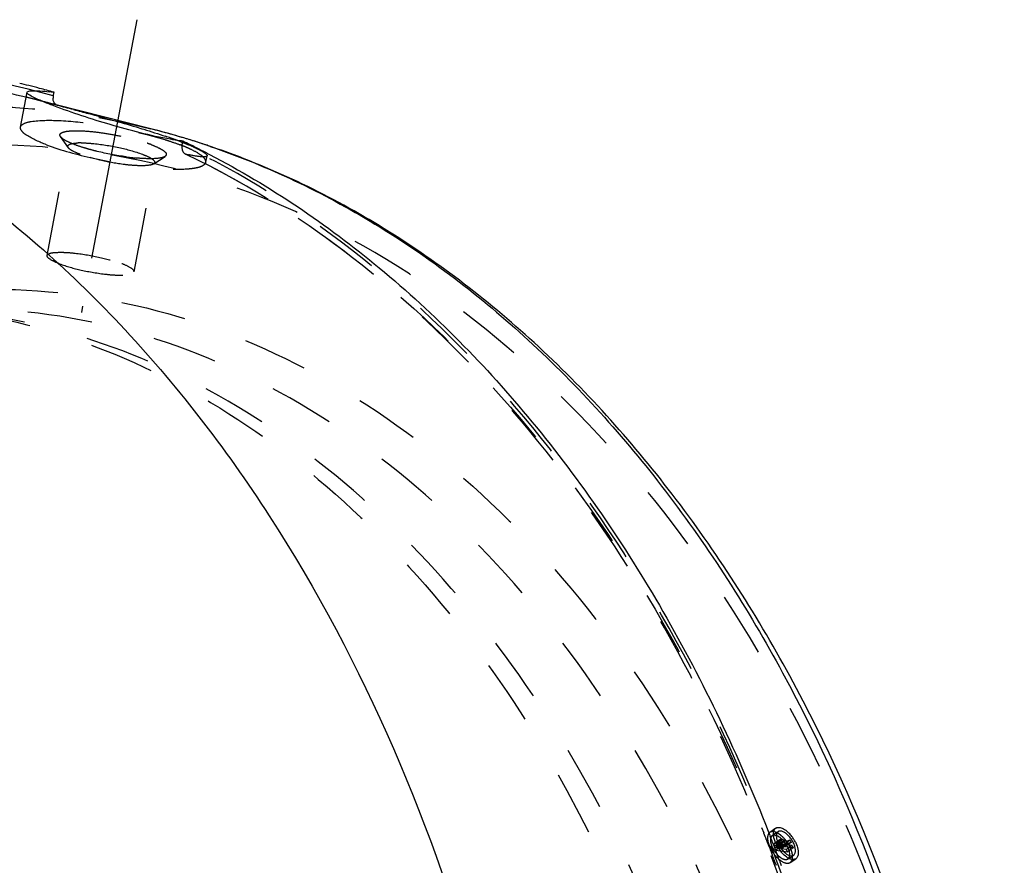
# Model space of a CAD drawing. Header units: millimetres. Extents: x 264 to 780, y 341 to 658.
# Tile 15 of 15: x 645 to 744, y 566 to 651. Entities that reach past the tile are written whole.
import ezdxf

# ---------------------------------------------------------------- set-up
doc = ezdxf.new("R2010")
doc.units = ezdxf.units.MM
doc.header["$LTSCALE"] = 65.185185
doc.linetypes.add('CENTER', pattern=[0.6, 0.375, -0.075, 0.075, -0.075])
doc.linetypes.add('HIDDEN', pattern=[0.2, 0.1, -0.1])
doc.layers.add('KONST.EL_MIT_GEO', color=7, linetype='CONTINUOUS')

msp = doc.modelspace()

# ---------------------------------------------------------------- linework, layer by layer
at = {"layer": 'KONST.EL_MIT_GEO', "color": 2, "linetype": 'CENTER'}
msp.add_line((656.397, 651.131), (650.813, 621.658), dxfattribs=at)
at = {"layer": 'KONST.EL_MIT_GEO', "color": 8, "linetype": 'HIDDEN'}
for p, q in [((644.679, 640.317), (645.344, 643.828)), ((648.425, 642.529), (646.25, 643.08)), ((649.506, 638.247), (648.717, 639.363)), ((660.966, 638.541), (661.035, 638.906)), ((647.371, 627.399), (649.458, 638.411)), ((656.116, 625.742), (658.202, 636.754)), ((658.097, 636.62), (659.239, 637.369)), ((663.347, 636.78), (663.472, 637.438)), ((720.753, 569.755), (720.145, 569.329)), ((720.917, 569.35), (720.779, 569.254)), ((719.699, 568.898), (719.762, 568.739)), ((720.614, 569.139), (720.39, 568.982)), ((721.192, 568.309), (720.609, 567.911)), ((721.216, 568.627), (720.627, 568.223)), ((721.169, 568.555), (720.709, 568.239)), ((721.216, 568.274), (720.809, 567.996)), ((721.135, 568.392), (720.876, 568.214)), ((721.597, 568.375), (720.977, 567.971)), ((722.298, 568.301), (721.712, 567.9)), ((720.096, 567.881), (720.15, 567.739)), ((720.15, 567.739), (720.239, 567.507)), ((720.239, 567.507), (720.29, 567.375)), ((720.29, 567.375), (720.403, 567.08)), ((720.876, 568.214), (720.709, 568.239)), ((721.337, 567.936), (720.759, 567.545)), ((720.759, 567.545), (721.928, 567.373)), ((721.257, 568.214), (720.776, 567.886)), ((720.826, 567.764), (720.776, 567.886)), ((720.809, 567.996), (720.977, 567.971)), ((721.33, 568.107), (720.826, 567.764)), ((721.16, 567.715), (720.826, 567.764)), ((721.775, 568.263), (721.11, 567.837)), ((721.11, 567.837), (721.16, 567.715)), ((721.179, 568.063), (721.126, 568.052)), ((721.536, 567.971), (721.16, 567.715)), ((721.28, 568.083), (721.179, 568.063)), ((721.277, 567.812), (721.712, 567.9)), ((721.327, 567.691), (721.277, 567.812)), ((721.502, 568.127), (721.28, 568.083)), ((721.687, 567.935), (721.327, 567.691)), ((721.828, 567.617), (721.327, 567.691)), ((721.609, 568.149), (721.502, 568.127)), ((721.712, 567.9), (721.65, 568.049)), ((721.783, 568.157), (721.742, 568.111)), ((722.126, 567.82), (721.828, 567.617)), ((721.928, 567.373), (721.872, 567.509)), ((722.505, 567.765), (721.928, 567.373)), ((720.679, 566.35), (720.802, 566.02)), ((721.981, 566.66), (722.067, 566.718)), ((722.215, 566.307), (722.775, 566.679))]:
    msp.add_line(p, q, dxfattribs=at)
at = {"layer": 'KONST.EL_MIT_GEO', "color": 7, "linetype": 'Continuous'}
for p, q in [((647.989, 643.458), (648.058, 643.824)), ((657.807, 640.153), (648.425, 642.529)), ((661.125, 639.234), (660.941, 639.289)), ((661.743, 638.565), (661.817, 638.528)), ((663.922, 638.338), (663.818, 638.373)), ((663.57, 637.647), (663.736, 637.561)), ((719.997, 569.457), (720.086, 569.23)), ((720.992, 569.402), (720.917, 569.35)), ((720.086, 569.23), (720.149, 569.068)), ((720.149, 569.068), (720.209, 568.915)), ((720.44, 568.317), (720.501, 568.157)), ((720.779, 569.254), (720.614, 569.139)), ((721.465, 568.619), (721.135, 568.392)), ((721.298, 568.644), (721.169, 568.555)), ((721.395, 568.396), (721.216, 568.274)), ((721.359, 568.284), (721.257, 568.214)), ((721.465, 568.619), (721.298, 568.644)), ((721.359, 568.284), (721.408, 568.16)), ((721.562, 568.371), (721.395, 568.396)), ((721.712, 568.454), (721.597, 568.375)), ((721.712, 568.454), (721.793, 568.471)), ((722.199, 568.554), (721.775, 568.263)), ((721.793, 568.471), (722.037, 568.521)), ((722.298, 568.301), (721.933, 568.225)), ((722.037, 568.521), (722.118, 568.537)), ((722.118, 568.537), (722.199, 568.554)), ((722.199, 568.554), (722.298, 568.301)), ((720.501, 568.157), (720.543, 568.049)), ((720.543, 568.049), (720.62, 567.847)), ((720.62, 567.847), (720.676, 567.7)), ((720.676, 567.7), (720.729, 567.562)), ((720.729, 567.562), (720.779, 567.428)), ((720.779, 567.428), (720.873, 567.181)), ((721.408, 568.16), (721.33, 568.107)), ((721.437, 567.922), (721.337, 567.936)), ((721.742, 568.111), (721.408, 568.16)), ((721.531, 567.908), (721.437, 567.922)), ((721.726, 567.879), (721.531, 567.908)), ((721.742, 568.111), (721.536, 567.971)), ((721.909, 568.086), (721.687, 567.935)), ((721.742, 568.111), (721.693, 568.235)), ((722.505, 567.765), (721.726, 567.879)), ((721.86, 568.21), (721.783, 568.157)), ((721.933, 568.225), (721.86, 568.21)), ((721.86, 568.21), (721.909, 568.086)), ((721.992, 568.074), (721.909, 568.086)), ((722.41, 568.012), (721.992, 568.074)), ((722.41, 568.012), (722.126, 567.82)), ((722.41, 568.012), (722.505, 567.765)), ((720.873, 567.181), (720.933, 567.02)), ((721.117, 566.529), (721.173, 566.377)), ((721.173, 566.377), (721.24, 566.198)), ((722.067, 566.718), (722.546, 567.038)), ((721.24, 566.198), (721.316, 565.992))]:
    msp.add_line(p, q, dxfattribs=at)
at = {"layer": 'KONST.EL_MIT_GEO', "color": 8, "linetype": 'HIDDEN'}
for centre, radius, start, end in [((627.44, 568.965), 76.464, 76.55088, 82.34574), ((627.145, 567.665), 77.798, 75.74265, 76.56232), ((627.07, 567.368), 78.104, 75.27517, 75.74287), ((627.002, 567.111), 78.37, 74.64807, 75.27508), ((626.946, 566.904), 78.584, 74.40466, 74.64824), ((650.782, 631.451), 7.283, 89.93354, 92.39059), ((653.189, 626.174), 13.229, 69.29201, 71.21454), ((644.616, 595.933), 45.876, 69.79983, 70.65058), ((647.349, 603.379), 37.944, 69.2531, 69.79048), ((653.879, 620.466), 19.337, 68.78729, 69.24864), ((654.845, 622.926), 16.694, 66.94627, 68.82294), ((654.158, 620.491), 19.525, 66.18125, 67.34249), ((658.53, 660.906), 23.798, 262.21663, 264.7727), ((666.166, 658.396), 21.348, 256.94941, 257.7113), ((557.594, 505.125), 174.199, 21.47476, 21.61135), ((556.916, 504.86), 174.926, 21.11703, 21.41862), ((719.805, 567.232), 2.321, 54.03892, 57.33078), ((719.64, 567.005), 2.602, 50.98704, 54.04885), ((719.494, 566.824), 2.834, 48.05775, 50.9936), ((719.296, 566.608), 3.127, 42.48408, 48.00637), ((719.005, 566.337), 3.524, 39.98479, 42.53496), ((718.793, 566.161), 3.8, 33.07322, 39.96851), ((722.887, 568.997), 2.737, 204.62879, 208.9036), ((723.049, 569.086), 2.921, 208.8992, 213.02077), ((578.097, 509.403), 154.055, 22.17333, 22.32042), ((682.348, 551.801), 42.529, 22.46067, 22.60623), ((681.279, 550.915), 43.854, 22.23413, 22.38678), ((719.898, 566.676), 2.579, 16.24088, 19.40439), ((555.532, 504.328), 176.409, 20.58373, 20.83724), ((722.738, 568.815), 2.51, 222.09764, 225.97435), ((722.538, 568.606), 2.22, 225.93382, 230.96133)]:
    msp.add_arc(centre, radius, start, end, dxfattribs=at)
at = {"layer": 'KONST.EL_MIT_GEO', "color": 7, "linetype": 'Continuous'}
for centre, radius, start, end in [((626.582, 568.418), 78.404, 76.02435, 76.71237), ((626.498, 568.083), 78.75, 75.20822, 76.02424), ((626.382, 567.644), 79.204, 74.11696, 75.20792), ((643.622, 607.702), 36.393, 82.99852, 83.7484), ((649.239, 643.214), 1.273, 174.13255, 179.09652), ((649.318, 643.206), 1.353, 169.2562, 174.1474), ((626.912, 566.783), 78.71, 74.14381, 74.40465), ((573.159, 347.968), 303.994, 75.35106, 75.66644), ((638.621, 564.418), 78.127, 75.41319, 75.78406), ((638.938, 565.682), 76.823, 74.04275, 75.78205), ((638.427, 563.687), 78.883, 73.41664, 75.41051), ((641.57, 587.286), 55.043, 70.64146, 71.22521), ((638.739, 564.979), 77.555, 73.21578, 74.04408), ((623.635, 560.436), 86.927, 63.99902, 64.51684), ((638.055, 562.441), 80.184, 71.60333, 73.27884), ((638.623, 564.594), 77.957, 72.70497, 73.21604), ((638.432, 563.985), 78.595, 71.19107, 72.70356), ((623.154, 559.457), 88.018, 62.66592, 63.94291), ((637.841, 561.789), 80.87, 71.26331, 71.60518), ((721.006, 569.393), 0.442, 125.04138, 132.51515), ((720.234, 567.469), 2.576, 48.55563, 53.57886), ((720.02, 567.223), 2.901, 44.57986, 48.58933), ((555.276, 504.781), 176.963, 21.04093, 21.24859), ((722.316, 569.2), 1.796, 183.83635, 187.72687), ((723.114, 569.349), 2.608, 192.9566, 197.67118), ((723.448, 569.454), 2.958, 197.64803, 201.943), ((723.798, 569.596), 3.336, 201.95523, 205.89929), ((556.664, 504.437), 176.492, 21.08711, 21.21682), ((720.654, 567.732), 1.872, 50.87619, 54.51212), ((720.459, 567.494), 2.179, 45.85114, 50.85244), ((720.264, 567.291), 2.461, 41.30492, 45.88024), ((719.773, 566.981), 3.247, 40.58536, 44.56277), ((720.079, 567.129), 2.706, 36.95313, 41.30057), ((719.49, 566.738), 3.62, 36.89216, 40.60413), ((719.94, 567.023), 2.882, 32.71672, 36.97916), ((719.974, 567.043), 2.842, 28.5214, 32.74241), ((719.334, 566.619), 3.816, 31.73658, 36.90922), ((720.115, 567.119), 2.682, 24.13577, 28.52448), ((719.367, 566.638), 3.778, 29.84756, 31.7391), ((719.535, 566.732), 3.586, 26.07374, 29.87139), ((724.092, 569.736), 3.662, 205.86198, 207.81681), ((724.232, 569.809), 3.819, 207.81316, 209.52227), ((724.324, 569.858), 3.923, 209.52535, 216.38135), ((723.625, 569.414), 2.888, 206.01247, 212.43652), ((724.122, 569.709), 3.672, 216.36388, 220.02882), ((723.691, 569.454), 2.965, 212.39757, 214.49864), ((723.551, 569.353), 2.793, 214.42875, 220.82259), ((723.799, 569.436), 3.249, 220.0095, 223.9833), ((723.297, 569.136), 2.459, 220.86232, 225.43817), ((553.594, 504.141), 178.763, 20.42613, 20.59402), ((723.571, 569.219), 2.935, 224.02463, 226.21018), ((723.466, 569.109), 2.783, 226.2087, 228.38233), ((722.353, 567.327), 0.349, 291.6165, 303.7785), ((722.522, 567.061), 0.458, 303.55001, 311.56593)]:
    msp.add_arc(centre, radius, start, end, dxfattribs=at)
for points, knots in [([(598.504, 650.905), (605.324, 650.058), (619.096, 646.451), (638.261, 635.903), (655.617, 620.611), (676.134, 593.977), (693.839, 552.087), (700.933, 496.5), (693.839, 440.913), (676.134, 399.023), (655.617, 372.389), (638.261, 357.097), (619.096, 346.549), (605.324, 342.942), (598.504, 342.095)], [0, 0, 0, 0, 0.051752, 0.105846, 0.163341, 0.2247, 0.357777, 0.5, 0.642223, 0.7753, 0.836659, 0.894154, 0.948248, 1, 1, 1, 1]), ([(648.036, 642.458), (647.645, 642.606), (646.972, 642.869), (646.092, 643.262), (645.614, 643.52), (645.329, 643.746), (645.345, 643.832)], [0, 0, 0, 0, 0.409999, 0.718111, 0.913915, 1, 1, 1, 1]), ([(645.345, 643.832), (645.357, 643.897), (645.613, 643.983), (646.021, 643.99), (646.735, 643.968), (647.273, 643.913), (647.585, 643.878)], [0, 0, 0, 0, 0.087607, 0.280582, 0.586761, 1, 1, 1, 1]), ([(648.417, 642.498), (648.281, 642.533), (648.014, 642.747), (647.963, 643.069), (647.966, 643.234)], [0, 0, 0, 0, 0.460408, 1, 1, 1, 1]), ([(659.795, 639.092), (657.745, 639.449), (653.789, 640.49), (649.906, 641.749), (648.036, 642.458)], [0, 0, 0, 0, 0.509963, 1, 1, 1, 1]), ([(650.038, 642.079), (650.532, 641.95), (652.635, 641.395), (654.732, 640.815), (656.326, 640.339)], [0, 0, 0, 0, 0.235009, 1, 1, 1, 1]), ([(656.326, 640.339), (656.585, 640.261), (657.576, 639.961), (658.562, 639.646), (659.285, 639.4)], [0, 0, 0, 0, 0.261678, 1, 1, 1, 1]), ([(661.035, 638.906), (660.937, 638.918), (660.523, 638.972), (660.11, 639.038), (659.795, 639.092)], [0, 0, 0, 0, 0.235426, 1, 1, 1, 1]), ([(663.772, 638.383), (669.565, 636.41), (681.023, 630.948), (696.536, 619.069), (710.357, 603.708), (726.377, 578.651), (739.849, 541.335), (744.699, 492.957), (738.224, 444.951), (723.466, 408.496), (706.565, 384.526), (692.212, 370.125), (676.282, 359.325), (664.662, 354.677), (658.824, 353.112)], [0, 0, 0, 0, 0.052548, 0.107953, 0.166754, 0.229049, 0.362376, 0.502858, 0.642759, 0.774515, 0.835815, 0.893606, 0.948111, 1, 1, 1, 1]), ([(658.982, 353.155), (664.919, 354.757), (676.705, 359.481), (692.825, 370.405), (707.282, 384.892), (724.217, 408.87), (738.967, 445.225), (745.42, 493.042), (740.56, 541.216), (727.076, 578.398), (711.019, 603.423), (697.102, 618.837), (681.417, 630.812), (669.807, 636.333), (663.922, 638.338)], [0, 0, 0, 0, 0.052705, 0.107764, 0.165831, 0.227153, 0.358397, 0.497392, 0.636931, 0.769636, 0.83187, 0.89085, 0.94671, 1, 1, 1, 1]), ([(663.736, 637.561), (669.811, 634.405), (681.616, 626.422), (697.006, 610.724), (710.155, 591.498), (717.01, 577.064), (719.997, 569.457)], [0, 0, 0, 0, 0.22792, 0.470236, 0.727926, 1, 1, 1, 1]), ([(720.992, 569.402), (720.961, 569.381), (720.838, 569.258), (720.81, 569.071), (720.812, 568.937)], [0, 0, 0, 0, 0.216631, 1, 1, 1, 1]), ([(721.064, 569.44), (721.051, 569.435), (721.026, 569.424), (721.003, 569.41), (720.992, 569.402)], [0, 0, 0, 0, 0.502205, 1, 1, 1, 1]), ([(721.143, 569.831), (721.192, 569.824), (721.416, 569.768), (721.618, 569.648), (721.763, 569.541)], [0, 0, 0, 0, 0.216278, 1, 1, 1, 1]), ([(721.216, 568.627), (721.227, 568.635), (721.254, 568.646), (721.283, 568.646), (721.298, 568.644)], [0, 0, 0, 0, 0.475527, 1, 1, 1, 1]), ([(721.395, 568.396), (721.378, 568.398), (721.322, 568.381), (721.355, 568.325), (721.371, 568.306)], [0, 0, 0, 0, 0.3943, 1, 1, 1, 1]), ([(722.756, 568.308), (722.789, 568.239), (722.906, 567.978), (722.987, 567.699), (723.013, 567.491)], [0, 0, 0, 0, 0.268564, 1, 1, 1, 1]), ([(722.546, 567.038), (722.622, 567.088), (722.696, 567.207), (722.723, 567.331), (722.729, 567.366)], [0, 0, 0, 0, 0.715413, 1, 1, 1, 1]), ([(723.013, 567.491), (723.019, 567.444), (723.034, 567.276), (723.023, 567.102), (722.988, 566.984)], [0, 0, 0, 0, 0.277774, 1, 1, 1, 1])]:
    msp.add_open_spline(points, degree=3, knots=knots, dxfattribs=at)
at = {"layer": 'KONST.EL_MIT_GEO', "color": 8, "linetype": 'HIDDEN'}
for points, knots in [([(647.989, 643.458), (641.225, 645.381), (627.099, 647.416), (612.973, 645.381), (606.21, 643.458)], [0, 0, 0, 0, 0.5, 1, 1, 1, 1]), ([(639.611, 642.439), (641.135, 642.439), (647.256, 642.247), (653.35, 641.282), (657.807, 640.153)], [0, 0, 0, 0, 0.248897, 1, 1, 1, 1]), ([(644.679, 640.317), (644.708, 640.468), (645.094, 640.766), (646.39, 641.022), (648.913, 641.028), (652.519, 640.62), (655.197, 640.107), (656.583, 639.779)], [0, 0, 0, 0, 0.037805, 0.104122, 0.330404, 0.649378, 1, 1, 1, 1]), ([(647.295, 638.548), (646.603, 638.811), (645.708, 639.196), (644.83, 639.832), (644.655, 640.188), (644.679, 640.317)], [0, 0, 0, 0, 0.678885, 0.879126, 1, 1, 1, 1]), ([(648.717, 639.363), (648.683, 639.411), (648.628, 639.52), (648.716, 639.701), (648.924, 639.806), (649.225, 639.888), (649.634, 639.94), (650.364, 639.973), (651.464, 639.923), (652.93, 639.755), (654.495, 639.485), (656.018, 639.138), (656.994, 638.853), (657.449, 638.698)], [0, 0, 0, 0, 0.018964, 0.035617, 0.058886, 0.092452, 0.136986, 0.192021, 0.329451, 0.49363, 0.670378, 0.844168, 1, 1, 1, 1]), ([(656.583, 639.779), (656.814, 639.724), (657.7, 639.507), (658.579, 639.263), (659.223, 639.063)], [0, 0, 0, 0, 0.261072, 1, 1, 1, 1]), ([(650.159, 638.548), (649.876, 638.656), (649.409, 638.854), (648.963, 639.113), (648.814, 639.254)], [0, 0, 0, 0, 0.596072, 1, 1, 1, 1]), ([(649.878, 638.661), (649.92, 638.67), (650.119, 638.706), (650.32, 638.721), (650.478, 638.728)], [0, 0, 0, 0, 0.214352, 1, 1, 1, 1]), ([(650.79, 638.734), (650.876, 638.734), (651.25, 638.729), (651.624, 638.704), (651.912, 638.678)], [0, 0, 0, 0, 0.228284, 1, 1, 1, 1]), ([(659.223, 639.063), (659.357, 639.022), (659.863, 638.861), (660.365, 638.687), (660.73, 638.548)], [0, 0, 0, 0, 0.26471, 1, 1, 1, 1]), ([(660.79, 638.862), (660.869, 638.832), (661.167, 638.718), (661.463, 638.6), (661.68, 638.509)], [0, 0, 0, 0, 0.264584, 1, 1, 1, 1]), ([(593.232, 638.541), (587.191, 635.66), (575.399, 628.252), (559.886, 613.404), (546.485, 595.01), (531.68, 565.984), (520.794, 524.418), (520.331, 472.485), (532.176, 423.236), (552.05, 387.907), (572.918, 366.761), (589.907, 355.296), (608.164, 348.21), (627.099, 345.809), (646.034, 348.21), (664.291, 355.296), (681.281, 366.761), (702.149, 387.907), (722.022, 423.236), (733.867, 472.485), (733.405, 524.418), (722.518, 565.984), (707.714, 595.01), (694.313, 613.404), (678.8, 628.252), (667.008, 635.66), (660.966, 638.541)], [0, 0, 0, 0, 0.027212, 0.056101, 0.086819, 0.119289, 0.188126, 0.259268, 0.328424, 0.391942, 0.421106, 0.448554, 0.474651, 0.5, 0.525349, 0.551446, 0.578894, 0.608058, 0.671576, 0.740732, 0.811874, 0.880711, 0.913181, 0.943899, 0.972788, 1, 1, 1, 1]), ([(641.948, 354.5), (648.541, 354.5), (662.034, 356.413), (681.181, 364.785), (698.667, 378.215), (719.513, 402.759), (737.595, 442.776), (744.827, 496.5), (737.595, 550.224), (719.513, 590.241), (698.667, 614.785), (681.181, 628.215), (662.034, 636.587), (648.541, 638.5), (641.948, 638.5)], [0, 0, 0, 0, 0.051729, 0.105334, 0.162249, 0.223216, 0.356476, 0.5, 0.643524, 0.776784, 0.837751, 0.894666, 0.948271, 1, 1, 1, 1]), ([(647.295, 638.548), (648.819, 637.971), (652.159, 637.076), (656.337, 636.346), (659.568, 636.084), (661.223, 636.075), (662.28, 636.203), (662.872, 636.338), (663.306, 636.569), (663.346, 636.78)], [0, 0, 0, 0, 0.296253, 0.626121, 0.770174, 0.884421, 0.927727, 0.961026, 1, 1, 1, 1]), ([(649.458, 638.411), (649.463, 638.439), (649.551, 638.593), (649.742, 638.631), (649.878, 638.661)], [0, 0, 0, 0, 0.170563, 1, 1, 1, 1]), ([(650.683, 637.582), (650.419, 637.683), (650.009, 637.861), (649.605, 638.108), (649.506, 638.247)], [0, 0, 0, 0, 0.622842, 1, 1, 1, 1]), ([(651.497, 638.113), (651.376, 638.147), (650.926, 638.279), (650.48, 638.427), (650.159, 638.548)], [0, 0, 0, 0, 0.269207, 1, 1, 1, 1]), ([(655.307, 637.327), (654.33, 637.46), (653.053, 637.701), (651.797, 638.028), (651.497, 638.113)], [0, 0, 0, 0, 0.759848, 1, 1, 1, 1]), ([(651.912, 638.678), (652.811, 638.596), (654.522, 638.315), (656.203, 637.876), (656.976, 637.582)], [0, 0, 0, 0, 0.521995, 1, 1, 1, 1]), ([(657.867, 638.548), (658.136, 638.446), (658.6, 638.251), (659.095, 637.963), (659.444, 637.636), (659.312, 637.417), (659.24, 637.369)], [0, 0, 0, 0, 0.41688, 0.708666, 0.874879, 1, 1, 1, 1]), ([(660.966, 638.541), (660.947, 638.442), (660.915, 638.12), (661.057, 637.727), (661.266, 637.627)], [0, 0, 0, 0, 0.302388, 1, 1, 1, 1]), ([(663.073, 637.321), (663.009, 637.381), (662.661, 637.664), (662.262, 637.876), (661.94, 638.034)], [0, 0, 0, 0, 0.197664, 1, 1, 1, 1]), ([(662.043, 638.353), (662.142, 638.309), (662.475, 638.158), (662.804, 637.994), (663.026, 637.861)], [0, 0, 0, 0, 0.294868, 1, 1, 1, 1]), ([(663.026, 637.861), (663.148, 637.788), (663.309, 637.687), (663.484, 637.501), (663.471, 637.434)], [0, 0, 0, 0, 0.678357, 1, 1, 1, 1]), ([(646.25, 349.92), (652.012, 351.379), (663.502, 355.753), (679.363, 366.03), (693.779, 379.821), (710.972, 402.92), (726.488, 438.369), (734.376, 485.579), (731.36, 533.881), (719.701, 571.854), (705.174, 598.129), (692.377, 614.743), (677.806, 628.188), (666.862, 634.957), (661.266, 637.627)], [0, 0, 0, 0, 0.051267, 0.105042, 0.162011, 0.222427, 0.352477, 0.491239, 0.631711, 0.766422, 0.829834, 0.889897, 0.946518, 1, 1, 1, 1]), ([(658.097, 636.62), (657.977, 636.541), (657.6, 636.458), (656.928, 636.417), (656.029, 636.453), (654.584, 636.604), (652.768, 636.94), (651.334, 637.336), (650.683, 637.582)], [0, 0, 0, 0, 0.056883, 0.147921, 0.268869, 0.411922, 0.724211, 1, 1, 1, 1]), ([(657.314, 637.145), (657.238, 637.148), (656.921, 637.162), (656.603, 637.185), (656.362, 637.207)], [0, 0, 0, 0, 0.237091, 1, 1, 1, 1]), ([(656.976, 637.582), (657.071, 637.546), (657.389, 637.42), (657.701, 637.274), (657.902, 637.141)], [0, 0, 0, 0, 0.296613, 1, 1, 1, 1]), ([(658.98, 637.26), (658.881, 637.231), (658.331, 637.126), (657.768, 637.13), (657.314, 637.145)], [0, 0, 0, 0, 0.185578, 1, 1, 1, 1]), ([(657.902, 637.141), (657.951, 637.108), (658.079, 637.016), (658.222, 636.86), (658.202, 636.754)], [0, 0, 0, 0, 0.355342, 1, 1, 1, 1]), ([(659.24, 637.369), (659.184, 637.333), (659.096, 637.295), (659.006, 637.267), (658.98, 637.26)], [0, 0, 0, 0, 0.712352, 1, 1, 1, 1]), ([(661.266, 637.627), (661.279, 637.621), (661.305, 637.61), (661.332, 637.602), (661.345, 637.599)], [0, 0, 0, 0, 0.502791, 1, 1, 1, 1]), ([(661.345, 637.599), (667.615, 634.608), (679.838, 626.836), (695.788, 611.166), (709.405, 591.725), (716.474, 577.039), (719.547, 569.284)], [0, 0, 0, 0, 0.227257, 0.469212, 0.7271, 1, 1, 1, 1]), ([(663.471, 637.434), (663.46, 637.379), (663.249, 637.303), (662.659, 637.34), (662.066, 637.44), (661.622, 637.537)], [0, 0, 0, 0, 0.089269, 0.281091, 1, 1, 1, 1]), ([(663.346, 636.78), (663.354, 636.82), (663.35, 637.033), (663.194, 637.207), (663.073, 637.321)], [0, 0, 0, 0, 0.198923, 1, 1, 1, 1]), ([(648.597, 626.571), (648.273, 626.694), (647.867, 626.852), (647.342, 627.243), (647.371, 627.399)], [0, 0, 0, 0, 0.686036, 1, 1, 1, 1]), ([(647.371, 627.399), (647.39, 627.497), (647.707, 627.665), (648.267, 627.718), (649.145, 627.73), (650.65, 627.599), (652.612, 627.262), (654.176, 626.841), (654.89, 626.571)], [0, 0, 0, 0, 0.038913, 0.115304, 0.229549, 0.373631, 0.703596, 1, 1, 1, 1]), ([(648.597, 626.571), (649.311, 626.3), (650.875, 625.88), (652.837, 625.542), (654.342, 625.412), (655.22, 625.424), (655.78, 625.477), (656.097, 625.644), (656.116, 625.743)], [0, 0, 0, 0, 0.296404, 0.626369, 0.770451, 0.884696, 0.961087, 1, 1, 1, 1]), ([(656.116, 625.743), (656.145, 625.899), (655.62, 626.289), (655.214, 626.448), (654.89, 626.571)], [0, 0, 0, 0, 0.313964, 1, 1, 1, 1]), ([(641.948, 624), (647.868, 624), (659.983, 622.282), (677.175, 614.765), (692.875, 602.706), (711.593, 580.669), (727.828, 544.738), (734.322, 496.5), (727.828, 448.262), (711.593, 412.331), (692.875, 390.294), (677.175, 378.235), (659.983, 370.718), (647.868, 369), (641.948, 369)], [0, 0, 0, 0, 0.051729, 0.105334, 0.162249, 0.223216, 0.356476, 0.5, 0.643524, 0.776784, 0.837751, 0.894666, 0.948271, 1, 1, 1, 1]), ([(727.595, 496.5), (727.595, 512.673), (723.384, 544.021), (707.397, 579.379), (688.966, 601.082), (673.506, 612.956), (656.577, 620.358), (644.647, 622.05), (638.818, 622.05)], [0, 0, 0, 0, 0.287048, 0.553568, 0.675502, 0.789331, 0.896541, 1, 1, 1, 1]), ([(639.244, 621.7), (644.69, 620.828), (655.647, 617.575), (670.82, 608.716), (684.53, 596.171), (700.699, 574.589), (714.632, 540.969), (720.217, 496.5), (714.632, 452.031), (700.699, 418.411), (684.53, 396.829), (670.82, 384.284), (655.647, 375.425), (644.69, 372.172), (639.244, 371.3)], [0, 0, 0, 0, 0.051807, 0.106059, 0.163719, 0.225178, 0.358171, 0.5, 0.641829, 0.774822, 0.836281, 0.893941, 0.948193, 1, 1, 1, 1]), ([(720.826, 496.5), (720.826, 511.545), (717.155, 540.828), (703.272, 574.309), (687.161, 595.816), (673.499, 608.315), (658.38, 617.142), (647.463, 620.384), (642.036, 621.253)], [0, 0, 0, 0, 0.283658, 0.549647, 0.672564, 0.787884, 0.896391, 1, 1, 1, 1]), ([(720.145, 569.329), (719.958, 569.198), (719.885, 568.715), (720.027, 568.157), (720.344, 567.443), (720.896, 566.719), (721.526, 566.28), (721.836, 566.236)], [0, 0, 0, 0, 0.174155, 0.303162, 0.452641, 0.761445, 1, 1, 1, 1]), ([(720.227, 568.686), (720.218, 568.627), (720.212, 568.34), (720.305, 568.061), (720.399, 567.856)], [0, 0, 0, 0, 0.208583, 1, 1, 1, 1]), ([(720.246, 568.77), (720.242, 568.756), (720.235, 568.728), (720.229, 568.7), (720.227, 568.686)], [0, 0, 0, 0, 0.489296, 1, 1, 1, 1]), ([(721.981, 566.66), (722.128, 566.759), (722.227, 567.298), (721.92, 568.001), (721.419, 568.671), (720.929, 569.004), (720.689, 569.04)], [0, 0, 0, 0, 0.174993, 0.451261, 0.75994, 1, 1, 1, 1]), ([(720.627, 568.223), (720.61, 568.212), (720.542, 568.119), (720.575, 567.993), (720.609, 567.911)], [0, 0, 0, 0, 0.186666, 1, 1, 1, 1]), ([(720.709, 568.239), (720.694, 568.241), (720.665, 568.242), (720.638, 568.23), (720.627, 568.223)], [0, 0, 0, 0, 0.526687, 1, 1, 1, 1]), ([(720.809, 567.996), (720.793, 567.998), (720.737, 567.981), (720.771, 567.926), (720.787, 567.907)], [0, 0, 0, 0, 0.393959, 1, 1, 1, 1]), ([(721.139, 566.882), (721.186, 566.844), (721.351, 566.723), (721.543, 566.626), (721.688, 566.605)], [0, 0, 0, 0, 0.287592, 1, 1, 1, 1])]:
    msp.add_open_spline(points, degree=3, knots=knots, dxfattribs=at)
for points in [[(648.814, 639.254), (648.779, 639.287), (648.745, 639.323), (648.717, 639.363)], [(649.506, 638.247), (649.473, 638.294), (649.447, 638.355), (649.458, 638.411)], [(661.94, 638.034), (661.756, 638.123), (661.57, 638.207), (661.382, 638.287)], [(658.202, 636.754), (658.191, 636.698), (658.145, 636.651), (658.097, 636.62)], [(720.398, 569.411), (720.309, 569.407), (720.218, 569.38), (720.145, 569.329)], [(720.535, 569.404), (720.49, 569.411), (720.444, 569.414), (720.398, 569.411)], [(720.634, 569.383), (720.601, 569.392), (720.568, 569.399), (720.535, 569.404)], [(721.057, 569.186), (720.99, 569.229), (720.92, 569.268), (720.848, 569.302)], [(720.39, 568.982), (720.32, 568.933), (720.27, 568.852), (720.246, 568.77)], [(720.689, 569.04), (720.588, 569.055), (720.473, 569.041), (720.39, 568.982)], [(720.599, 567.494), (720.682, 567.367), (720.774, 567.245), (720.876, 567.133)], [(721.013, 568.153), (720.972, 568.181), (720.926, 568.207), (720.876, 568.214)], [(721.11, 567.837), (721.092, 567.882), (721.029, 567.98), (721.006, 567.937)], [(721.126, 568.052), (721.092, 568.089), (721.054, 568.124), (721.013, 568.153)], [(722.217, 567.807), (722.148, 567.955), (722.067, 568.098), (721.977, 568.235)], [(722.33, 567.533), (722.298, 567.626), (722.259, 567.718), (722.217, 567.807)], [(722.452, 566.974), (722.443, 567.117), (722.414, 567.259), (722.374, 567.397)], [(721.688, 566.605), (721.787, 566.591), (721.899, 566.605), (721.981, 566.66)], [(721.836, 566.236), (721.963, 566.217), (722.108, 566.236), (722.215, 566.307)], [(722.215, 566.307), (722.316, 566.374), (722.387, 566.489), (722.421, 566.604)]]:
    msp.add_open_spline(points, degree=3, dxfattribs=at)
at = {"layer": 'KONST.EL_MIT_GEO', "color": 7, "linetype": 'Continuous'}
for points in [[(720.524, 569.08), (720.516, 569.208), (720.521, 569.34), (720.557, 569.463)], [(720.557, 569.463), (720.584, 569.558), (720.635, 569.652), (720.708, 569.719)], [(720.848, 569.302), (720.779, 569.335), (720.708, 569.363), (720.634, 569.383)], [(720.753, 569.755), (720.827, 569.807), (720.922, 569.835), (721.013, 569.839)], [(721.013, 569.839), (721.057, 569.841), (721.1, 569.838), (721.143, 569.831)], [(721.291, 569.46), (721.216, 569.472), (721.135, 569.468), (721.064, 569.44)], [(721.423, 569.427), (721.38, 569.442), (721.336, 569.454), (721.291, 569.46)], [(721.558, 569.368), (721.515, 569.39), (721.47, 569.41), (721.423, 569.427)], [(721.741, 569.256), (721.683, 569.298), (721.622, 569.335), (721.558, 569.368)], [(720.572, 568.764), (720.558, 568.828), (720.546, 568.893), (720.537, 568.959)], [(720.812, 568.937), (720.814, 568.824), (720.832, 568.711), (720.86, 568.601)], [(720.86, 568.601), (720.9, 568.445), (720.959, 568.293), (721.03, 568.148)], [(721.16, 568.432), (721.156, 568.466), (721.155, 568.5), (721.162, 568.534)], [(721.192, 568.309), (721.177, 568.348), (721.166, 568.39), (721.16, 568.432)], [(721.162, 568.534), (721.168, 568.569), (721.186, 568.607), (721.216, 568.627)], [(721.465, 568.619), (721.509, 568.612), (721.55, 568.591), (721.587, 568.567)], [(721.587, 568.567), (721.634, 568.535), (721.675, 568.496), (721.712, 568.454)], [(721.693, 568.235), (721.676, 568.28), (721.614, 568.38), (721.59, 568.337)], [(721.572, 567.385), (721.658, 567.3), (721.752, 567.221), (721.852, 567.153)], [(722.692, 567.848), (722.66, 567.974), (722.616, 568.097), (722.562, 568.216)], [(722.738, 567.511), (722.737, 567.625), (722.719, 567.738), (722.692, 567.848)], [(722.729, 567.366), (722.736, 567.414), (722.739, 567.463), (722.738, 567.511)], [(722.068, 566.716), (721.904, 566.798), (721.754, 566.907), (721.618, 567.029)], [(721.852, 567.153), (721.936, 567.097), (722.026, 567.048), (722.122, 567.015)], [(722.395, 566.606), (722.281, 566.622), (722.171, 566.664), (722.068, 566.716)], [(722.122, 567.015), (722.164, 567), (722.209, 566.988), (722.253, 566.981)], [(722.253, 566.981), (722.329, 566.97), (722.41, 566.975), (722.481, 567.003)], [(722.529, 566.6), (722.484, 566.597), (722.439, 566.6), (722.395, 566.606)], [(722.421, 566.604), (722.455, 566.723), (722.461, 566.85), (722.452, 566.974)], [(722.775, 566.679), (722.703, 566.631), (722.615, 566.605), (722.529, 566.6)], [(722.988, 566.984), (722.958, 566.885), (722.904, 566.787), (722.826, 566.718)]]:
    msp.add_open_spline(points, degree=3, dxfattribs=at)

doc.saveas('drawing.dxf')
